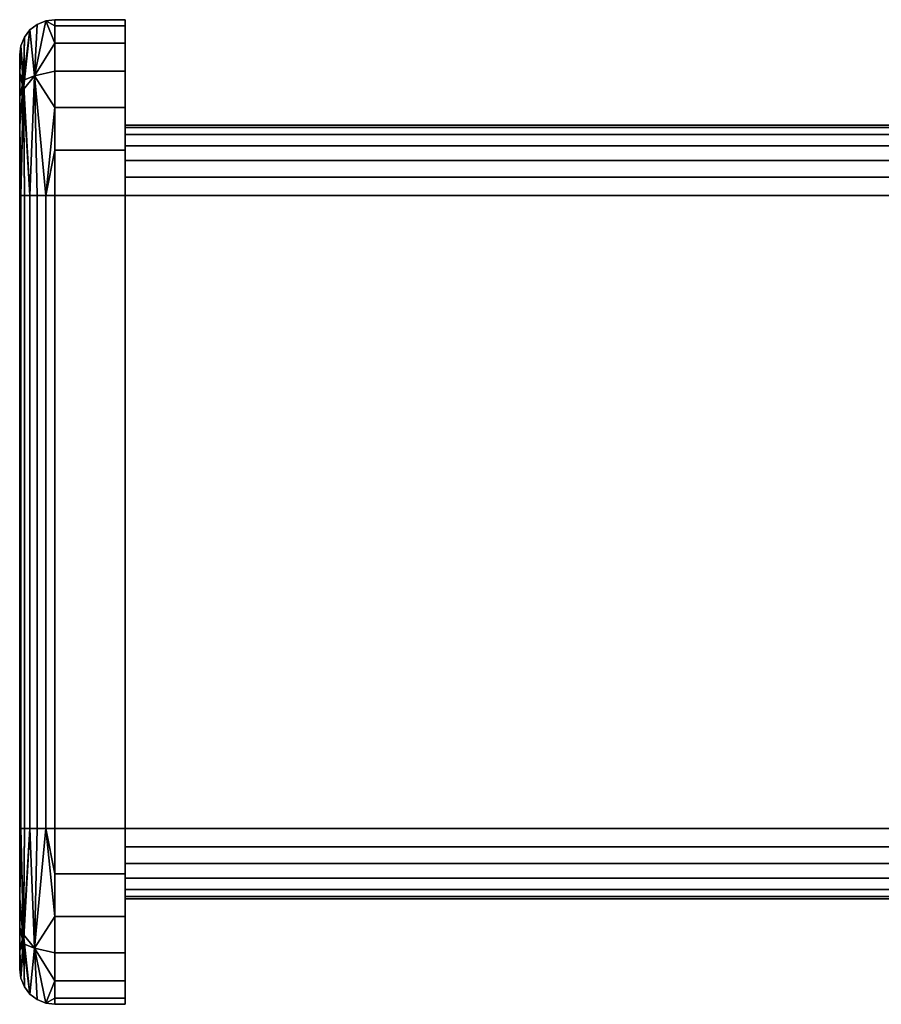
# Model space of a CAD drawing. Header units: millimetres. Extents: x -49 to 49, y -84 to 0.
# Tile 1 of 5: x -49 to -24.5, y -84 to -56. Entities that reach past the tile are written whole.
import ezdxf

# ---------------------------------------------------------------- set-up
doc = ezdxf.new("R2010")
doc.units = ezdxf.units.MM
doc.layers.add('P-SANR-FIXT', color=6, linetype='Continuous', lineweight=30)

# ---------------------------------------------------------------- blocks, each defined once
blk = doc.blocks.new('FamilyGeomCombination_5310-_3D_')
at = {"layer": 'P-SANR-FIXT'}
mesh = blk.add_polyface(dxfattribs=at)
corners = [(-46, -81, 591), (-46, -81, 596), (-46, -80.932, 596.518), (-46, -80.732, 597), (-46, -80.414, 597.414), (-46, -80, 597.732), (-46, -79.518, 597.932), (-46, -79, 598), (-46, -61, 598), (-46, -60.482, 597.932), (-46, -60, 597.732), (-46, -59.586, 597.414), (-46, -59.268, 597), (-46, -59.068, 596.518), (-46, -59, 596), (-46, -59, 591), (-46, -59.068, 590.482), (-46, -59.268, 590), (-46, -59.586, 589.586), (-46, -60, 589.268), (-46, -60.482, 589.068), (-46, -61, 589), (-46, -79, 589), (-46, -79.518, 589.068), (-46, -80, 589.268), (-46, -80.414, 589.586), (-46, -80.732, 590), (-46, -80.932, 590.482)]
mesh.append_faces([[corners[k] for k in face] for face in [(5, 3, 4)]], dxfattribs={"vtx0": -1})
mesh.append_faces([[corners[k] for k in face] for face in [(7, 3, 5, 6), (15, 8, 14)]], dxfattribs={"vtx0": -1, "vtx1": -1})
mesh.append_faces([[corners[k] for k in face] for face in [(8, 15, 21, 7)]], dxfattribs={"vtx0": -1, "vtx1": -1, "vtx2": -1})
mesh.append_faces([[corners[k] for k in face] for face in [(7, 0, 1)]], dxfattribs={"vtx0": -1, "vtx2": -1})
mesh.append_faces([[corners[k] for k in face] for face in [(7, 21, 22, 0)]], dxfattribs={"vtx0": -1, "vtx2": -1, "vtx3": -1})
mesh.append_faces([[corners[k] for k in face] for face in [(19, 20, 17, 18)]], dxfattribs={"vtx1": -1})
mesh.append_faces([[corners[k] for k in face] for face in [(20, 21, 15, 17)]], dxfattribs={"vtx1": -1, "vtx2": -1, "vtx3": -1})
mesh.append_faces([[corners[k] for k in face] for face in [(24, 25, 26), (15, 16, 17), (8, 9, 10)]], dxfattribs={"vtx2": -1})
mesh.append_faces([[corners[k] for k in face] for face in [(22, 23, 24, 26), (26, 27, 0, 22), (1, 2, 3, 7), (12, 13, 14, 8), (10, 11, 12, 8)]], dxfattribs={"vtx2": -1, "vtx3": -1})
mesh = blk.add_polyface(dxfattribs=at)
corners = [(-46, -61, 589), (-46, -60.482, 589.068), (-46, -60, 589.268), (-46, -59.586, 589.586), (-46, -59.268, 590), (-46, -59.068, 590.482), (-46, -59, 591), (-18, -59, 591), (-18, -59.068, 590.482), (-18, -59.268, 590), (-18, -59.586, 589.586), (-18, -60, 589.268), (-18, -60.482, 589.068), (-18, -61, 589)]
mesh.append_faces([[corners[k] for k in face] for face in [(1, 12, 13, 0)]], dxfattribs={"vtx0": -1})
mesh.append_faces([[corners[k] for k in face] for face in [(7, 8, 5, 6)]], dxfattribs={"vtx1": -1})
mesh.append_faces([[corners[k] for k in face] for face in [(8, 9, 4, 5), (3, 4, 9, 10), (1, 2, 11, 12), (10, 11, 2, 3)]], dxfattribs={"vtx1": -1, "vtx3": -1})
mesh = blk.add_polyface(dxfattribs=at)
corners = [(-46, -59, 596), (-18, -59, 596), (-18, -59, 591), (-46, -59, 591)]
mesh.append_faces([[corners[k] for k in face] for face in [(0, 1, 2, 3)]])
mesh = blk.add_polyface(dxfattribs=at)
corners = [(-46, -59, 596), (-46, -59.068, 596.518), (-46, -59.268, 597), (-46, -59.586, 597.414), (-46, -60, 597.732), (-46, -60.482, 597.932), (-46, -61, 598), (-18, -61, 598), (-18, -60.482, 597.932), (-18, -60, 597.732), (-18, -59.586, 597.414), (-18, -59.268, 597), (-18, -59.068, 596.518), (-18, -59, 596)]
mesh.append_faces([[corners[k] for k in face] for face in [(7, 8, 5, 6), (0, 1, 12, 13)]], dxfattribs={"vtx1": -1})
mesh.append_faces([[corners[k] for k in face] for face in [(8, 9, 4, 5), (3, 4, 9, 10), (10, 11, 2, 3), (11, 12, 1, 2)]], dxfattribs={"vtx1": -1, "vtx3": -1})
mesh = blk.add_polyface(dxfattribs=at)
corners = [(-46, -61, 589), (-18, -61, 589), (-18, -79, 589), (-46, -79, 589)]
mesh.append_faces([[corners[k] for k in face] for face in [(0, 1, 2, 3)]])
mesh = blk.add_polyface(dxfattribs=at)
corners = [(-46, -79, 598), (-18, -79, 598), (-18, -61, 598), (-46, -61, 598)]
mesh.append_faces([[corners[k] for k in face] for face in [(0, 1, 2, 3)]])
mesh = blk.add_polyface(dxfattribs=at)
corners = [(-46, -81, 591), (-46, -80.932, 590.482), (-46, -80.732, 590), (-46, -80.414, 589.586), (-46, -80, 589.268), (-46, -79.518, 589.068), (-46, -79, 589), (-18, -79, 589), (-18, -79.518, 589.068), (-18, -80, 589.268), (-18, -80.414, 589.586), (-18, -80.732, 590), (-18, -80.932, 590.482), (-18, -81, 591)]
mesh.append_faces([[corners[k] for k in face] for face in [(7, 8, 5, 6), (0, 1, 12, 13)]], dxfattribs={"vtx1": -1})
mesh.append_faces([[corners[k] for k in face] for face in [(8, 9, 4, 5), (3, 4, 9, 10), (10, 11, 2, 3), (11, 12, 1, 2)]], dxfattribs={"vtx1": -1, "vtx3": -1})
mesh = blk.add_polyface(dxfattribs=at)
corners = [(-46, -79, 598), (-46, -79.518, 597.932), (-46, -80, 597.732), (-46, -80.414, 597.414), (-46, -80.732, 597), (-46, -80.932, 596.518), (-46, -81, 596), (-18, -81, 596), (-18, -80.932, 596.518), (-18, -80.732, 597), (-18, -80.414, 597.414), (-18, -80, 597.732), (-18, -79.518, 597.932), (-18, -79, 598)]
mesh.append_faces([[corners[k] for k in face] for face in [(7, 8, 5, 6), (0, 1, 12, 13)]], dxfattribs={"vtx1": -1})
mesh.append_faces([[corners[k] for k in face] for face in [(8, 9, 4, 5), (3, 4, 9, 10), (10, 11, 2, 3), (11, 12, 1, 2)]], dxfattribs={"vtx1": -1, "vtx3": -1})
mesh = blk.add_polyface(dxfattribs=at)
corners = [(-46, -81, 591), (-18, -81, 591), (-18, -81, 596), (-46, -81, 596)]
mesh.append_faces([[corners[k] for k in face] for face in [(0, 1, 2, 3)]])
blk = doc.blocks.new('FamilyGeomCombination_15404-_3D_')
at = {"layer": 'P-SANR-FIXT'}
mesh = blk.add_polyface(dxfattribs=at)
corners = [(-48, -61, 586), (-48.259, -61, 586.034), (-48.5, -61, 586.134), (-48.707, -61, 586.293), (-48.866, -61, 586.5), (-48.966, -61, 586.741), (-49, -61, 587), (-49, -59.965, 587.136), (-49, -59, 587.536), (-49, -58.172, 588.172), (-49, -57.536, 589), (-49, -57.136, 589.965), (-49, -57, 591), (-48.966, -56.741, 591), (-48.866, -56.5, 591), (-48.707, -56.293, 591), (-48.5, -56.134, 591), (-48.259, -56.034, 591), (-48, -56, 591), (-48, -56.17, 589.706), (-48, -56.67, 588.5), (-48, -57.464, 587.464), (-48, -58.5, 586.67), (-48, -59.706, 586.17), (-48.583, -57.597, 587.597), (-48.89, -57.719, 587.984)]
mesh.append_faces([[corners[k] for k in face] for face in [(13, 11, 12)]], dxfattribs={"vtx0": -1})
mesh.append_faces([[corners[k] for k in face] for face in [(3, 24, 2), (23, 1, 22), (14, 25, 13), (21, 24, 20)]], dxfattribs={"vtx0": -1, "vtx1": -1})
mesh.append_faces([[corners[k] for k in face] for face in [(1, 24, 22), (25, 24, 3), (25, 5, 8), (24, 17, 20), (25, 10, 13), (24, 25, 15)]], dxfattribs={"vtx0": -1, "vtx1": -1, "vtx2": -1})
mesh.append_faces([[corners[k] for k in face] for face in [(25, 4, 5), (25, 8, 9), (5, 7, 8), (24, 15, 16), (24, 16, 17), (13, 10, 11), (24, 1, 2)]], dxfattribs={"vtx0": -1, "vtx2": -1})
mesh.append_faces([[corners[k] for k in face] for face in [(0, 1, 23), (6, 7, 5), (18, 19, 17)]], dxfattribs={"vtx1": -1})
mesh.append_faces([[corners[k] for k in face] for face in [(3, 4, 25), (21, 22, 24), (19, 20, 17), (14, 15, 25), (9, 10, 25)]], dxfattribs={"vtx1": -1, "vtx2": -1})
mesh = blk.add_polyface(dxfattribs=at)
corners = [(-48, -56, 591), (-48.259, -56.034, 591), (-48.5, -56.134, 591), (-48.707, -56.293, 591), (-48.866, -56.5, 591), (-48.966, -56.741, 591), (-49, -57, 591), (-49, -57, 596), (-48.966, -56.741, 596), (-48.866, -56.5, 596), (-48.707, -56.293, 596), (-48.5, -56.134, 596), (-48.259, -56.034, 596), (-48, -56, 596)]
mesh.append_faces([[corners[k] for k in face] for face in [(0, 1, 12, 13), (7, 8, 5, 6)]], dxfattribs={"vtx1": -1})
mesh.append_faces([[corners[k] for k in face] for face in [(1, 2, 11, 12), (10, 11, 2, 3), (3, 4, 9, 10), (4, 5, 8, 9)]], dxfattribs={"vtx1": -1, "vtx3": -1})
mesh = blk.add_polyface(dxfattribs=at)
corners = [(-48, -56, 596), (-48.259, -56.034, 596), (-48.5, -56.134, 596), (-48.707, -56.293, 596), (-48.866, -56.5, 596), (-48.966, -56.741, 596), (-49, -57, 596), (-49, -57.136, 597.035), (-49, -57.536, 598), (-49, -58.172, 598.828), (-49, -59, 599.464), (-49, -59.965, 599.864), (-49, -61, 600), (-48.966, -61, 600.259), (-48.866, -61, 600.5), (-48.707, -61, 600.707), (-48.5, -61, 600.866), (-48.259, -61, 600.966), (-48, -61, 601), (-48, -59.706, 600.83), (-48, -58.5, 600.33), (-48, -57.464, 599.536), (-48, -56.67, 598.5), (-48, -56.17, 597.294), (-48.583, -57.597, 599.403), (-48.89, -57.984, 599.28)]
mesh.append_faces([[corners[k] for k in face] for face in [(13, 11, 12)]], dxfattribs={"vtx0": -1})
mesh.append_faces([[corners[k] for k in face] for face in [(3, 24, 2), (23, 1, 22), (14, 25, 13), (21, 24, 20)]], dxfattribs={"vtx0": -1, "vtx1": -1})
mesh.append_faces([[corners[k] for k in face] for face in [(1, 24, 22), (25, 24, 3), (25, 5, 8), (24, 17, 20), (25, 10, 13), (24, 25, 15)]], dxfattribs={"vtx0": -1, "vtx1": -1, "vtx2": -1})
mesh.append_faces([[corners[k] for k in face] for face in [(25, 4, 5), (25, 8, 9), (5, 7, 8), (24, 15, 16), (24, 16, 17), (13, 10, 11), (24, 1, 2)]], dxfattribs={"vtx0": -1, "vtx2": -1})
mesh.append_faces([[corners[k] for k in face] for face in [(0, 1, 23), (6, 7, 5), (18, 19, 17)]], dxfattribs={"vtx1": -1})
mesh.append_faces([[corners[k] for k in face] for face in [(3, 4, 25), (21, 22, 24), (19, 20, 17), (14, 15, 25), (9, 10, 25)]], dxfattribs={"vtx1": -1, "vtx2": -1})
mesh = blk.add_polyface(dxfattribs=at)
corners = [(-46, -56, 591), (-46, -56.17, 589.706), (-46, -56.67, 588.5), (-46, -57.464, 587.464), (-46, -58.5, 586.67), (-46, -59.706, 586.17), (-46, -61, 586), (-48, -61, 586), (-48, -59.706, 586.17), (-48, -58.5, 586.67), (-48, -57.464, 587.464), (-48, -56.67, 588.5), (-48, -56.17, 589.706), (-48, -56, 591)]
mesh.append_faces([[corners[k] for k in face] for face in [(0, 1, 12, 13), (7, 8, 5, 6)]], dxfattribs={"vtx1": -1})
mesh.append_faces([[corners[k] for k in face] for face in [(1, 2, 11, 12), (10, 11, 2, 3), (3, 4, 9, 10), (4, 5, 8, 9)]], dxfattribs={"vtx1": -1, "vtx3": -1})
mesh = blk.add_polyface(dxfattribs=at)
corners = [(-46, -56, 591), (-48, -56, 591), (-48, -56, 596), (-46, -56, 596)]
mesh.append_faces([[corners[k] for k in face] for face in [(0, 1, 2, 3)]])
mesh = blk.add_polyface(dxfattribs=at)
corners = [(-46, -61, 601), (-46, -59.706, 600.83), (-46, -58.5, 600.33), (-46, -57.464, 599.536), (-46, -56.67, 598.5), (-46, -56.17, 597.294), (-46, -56, 596), (-48, -56, 596), (-48, -56.17, 597.294), (-48, -56.67, 598.5), (-48, -57.464, 599.536), (-48, -58.5, 600.33), (-48, -59.706, 600.83), (-48, -61, 601)]
mesh.append_faces([[corners[k] for k in face] for face in [(0, 1, 12, 13), (7, 8, 5, 6)]], dxfattribs={"vtx1": -1})
mesh.append_faces([[corners[k] for k in face] for face in [(1, 2, 11, 12), (10, 11, 2, 3), (3, 4, 9, 10), (4, 5, 8, 9)]], dxfattribs={"vtx1": -1, "vtx3": -1})
mesh = blk.add_polyface(dxfattribs=at)
corners = [(-46, -61, 601), (-46, -79, 601), (-46, -80.294, 600.83), (-46, -81.5, 600.33), (-46, -82.536, 599.536), (-46, -83.33, 598.5), (-46, -83.83, 597.294), (-46, -84, 596), (-46, -84, 591), (-46, -83.83, 589.706), (-46, -83.33, 588.5), (-46, -82.536, 587.464), (-46, -81.5, 586.67), (-46, -80.294, 586.17), (-46, -79, 586), (-46, -61, 586), (-46, -59.706, 586.17), (-46, -58.5, 586.67), (-46, -57.464, 587.464), (-46, -56.67, 588.5), (-46, -56.17, 589.706), (-46, -56, 591), (-46, -56, 596), (-46, -56.17, 597.294), (-46, -56.67, 598.5), (-46, -57.464, 599.536), (-46, -58.5, 600.33), (-46, -59.706, 600.83)]
mesh.append_faces([[corners[k] for k in face] for face in [(0, 22, 27)]], dxfattribs={"vtx0": -1, "vtx1": -1})
mesh.append_faces([[corners[k] for k in face] for face in [(15, 21, 22, 0), (3, 6, 7, 1)]], dxfattribs={"vtx0": -1, "vtx2": -1, "vtx3": -1})
mesh.append_faces([[corners[k] for k in face] for face in [(11, 12, 10), (26, 27, 24, 25)]], dxfattribs={"vtx1": -1})
mesh.append_faces([[corners[k] for k in face] for face in [(7, 8, 14, 1)]], dxfattribs={"vtx1": -1, "vtx2": -1, "vtx3": -1})
mesh.append_faces([[corners[k] for k in face] for face in [(14, 15, 0, 1)]], dxfattribs={"vtx1": -1, "vtx3": -1})
mesh.append_faces([[corners[k] for k in face] for face in [(17, 18, 19), (4, 5, 6, 3), (1, 2, 3)]], dxfattribs={"vtx2": -1})
mesh.append_faces([[corners[k] for k in face] for face in [(15, 16, 17, 19), (19, 20, 21, 15), (12, 13, 14, 10), (8, 9, 10, 14), (22, 23, 24, 27)]], dxfattribs={"vtx2": -1, "vtx3": -1})
mesh = blk.add_polyface(dxfattribs=at)
corners = [(-49, -83, 596), (-49, -82.864, 597.035), (-49, -82.464, 598), (-49, -81.828, 598.828), (-49, -81, 599.464), (-49, -80.035, 599.864), (-49, -79, 600), (-49, -61, 600), (-49, -59.965, 599.864), (-49, -59, 599.464), (-49, -58.172, 598.828), (-49, -57.536, 598), (-49, -57.136, 597.035), (-49, -57, 596), (-49, -57, 591), (-49, -57.136, 589.965), (-49, -57.536, 589), (-49, -58.172, 588.172), (-49, -59, 587.536), (-49, -59.965, 587.136), (-49, -61, 587), (-49, -79, 587), (-49, -80.035, 587.136), (-49, -81, 587.536), (-49, -81.828, 588.172), (-49, -82.464, 589), (-49, -82.864, 589.965), (-49, -83, 591)]
mesh.append_faces([[corners[k] for k in face] for face in [(22, 27, 21)]], dxfattribs={"vtx0": -1, "vtx1": -1})
mesh.append_faces([[corners[k] for k in face] for face in [(13, 7, 8, 12), (14, 17, 18)]], dxfattribs={"vtx0": -1, "vtx2": -1})
mesh.append_faces([[corners[k] for k in face] for face in [(20, 6, 7, 13), (6, 20, 21, 27)]], dxfattribs={"vtx0": -1, "vtx2": -1, "vtx3": -1})
mesh.append_faces([[corners[k] for k in face] for face in [(14, 18, 19, 20)]], dxfattribs={"vtx0": -1, "vtx3": -1})
mesh.append_faces([[corners[k] for k in face] for face in [(24, 25, 22, 23)]], dxfattribs={"vtx1": -1})
mesh.append_faces([[corners[k] for k in face] for face in [(0, 1, 6, 27), (13, 14, 20)]], dxfattribs={"vtx1": -1, "vtx2": -1})
mesh.append_faces([[corners[k] for k in face] for face in [(10, 11, 12), (4, 5, 6, 3)]], dxfattribs={"vtx2": -1})
mesh.append_faces([[corners[k] for k in face] for face in [(8, 9, 10, 12), (1, 2, 3, 6), (25, 26, 27, 22)]], dxfattribs={"vtx2": -1, "vtx3": -1})
mesh.append_faces([[corners[k] for k in face] for face in [(14, 15, 16, 17)]], dxfattribs={"vtx3": -1})
mesh = blk.add_polyface(dxfattribs=at)
corners = [(-48, -79, 586), (-48.259, -79, 586.034), (-48.5, -79, 586.134), (-48.707, -79, 586.293), (-48.866, -79, 586.5), (-48.966, -79, 586.741), (-49, -79, 587), (-49, -61, 587), (-48.966, -61, 586.741), (-48.866, -61, 586.5), (-48.707, -61, 586.293), (-48.5, -61, 586.134), (-48.259, -61, 586.034), (-48, -61, 586)]
mesh.append_faces([[corners[k] for k in face] for face in [(0, 1, 12, 13), (7, 8, 5, 6)]], dxfattribs={"vtx1": -1})
mesh.append_faces([[corners[k] for k in face] for face in [(1, 2, 11, 12), (10, 11, 2, 3), (3, 4, 9, 10), (4, 5, 8, 9)]], dxfattribs={"vtx1": -1, "vtx3": -1})
mesh = blk.add_polyface(dxfattribs=at)
corners = [(-49, -79, 600), (-48.966, -79, 600.259), (-48.866, -79, 600.5), (-48.707, -79, 600.707), (-48.5, -79, 600.866), (-48.259, -79, 600.966), (-48, -79, 601), (-48, -61, 601), (-48.259, -61, 600.966), (-48.5, -61, 600.866), (-48.707, -61, 600.707), (-48.866, -61, 600.5), (-48.966, -61, 600.259), (-49, -61, 600)]
mesh.append_faces([[corners[k] for k in face] for face in [(7, 8, 5, 6), (0, 1, 12, 13)]], dxfattribs={"vtx1": -1})
mesh.append_faces([[corners[k] for k in face] for face in [(8, 9, 4, 5), (3, 4, 9, 10), (10, 11, 2, 3), (11, 12, 1, 2)]], dxfattribs={"vtx1": -1, "vtx3": -1})
mesh = blk.add_polyface(dxfattribs=at)
corners = [(-46, -61, 601), (-48, -61, 601), (-48, -79, 601), (-46, -79, 601)]
mesh.append_faces([[corners[k] for k in face] for face in [(0, 1, 2, 3)]])
mesh = blk.add_polyface(dxfattribs=at)
corners = [(-46, -79, 586), (-48, -79, 586), (-48, -61, 586), (-46, -61, 586)]
mesh.append_faces([[corners[k] for k in face] for face in [(0, 1, 2, 3)]])
mesh = blk.add_polyface(dxfattribs=at)
corners = [(-49, -83, 596), (-48.966, -83.259, 596), (-48.866, -83.5, 596), (-48.707, -83.707, 596), (-48.5, -83.866, 596), (-48.259, -83.966, 596), (-48, -84, 596), (-48, -83.83, 597.294), (-48, -83.33, 598.5), (-48, -82.536, 599.536), (-48, -81.5, 600.33), (-48, -80.294, 600.83), (-48, -79, 601), (-48.259, -79, 600.966), (-48.5, -79, 600.866), (-48.707, -79, 600.707), (-48.866, -79, 600.5), (-48.966, -79, 600.259), (-49, -79, 600), (-49, -80.035, 599.864), (-49, -81, 599.464), (-49, -81.828, 598.828), (-49, -82.464, 598), (-49, -82.864, 597.035), (-48.583, -82.403, 599.403), (-48.89, -82.281, 599.016)]
mesh.append_faces([[corners[k] for k in face] for face in [(1, 23, 0)]], dxfattribs={"vtx0": -1})
mesh.append_faces([[corners[k] for k in face] for face in [(15, 24, 14), (11, 13, 10), (2, 25, 1), (9, 24, 8)]], dxfattribs={"vtx0": -1, "vtx1": -1})
mesh.append_faces([[corners[k] for k in face] for face in [(13, 24, 10), (25, 24, 15), (25, 17, 20), (24, 5, 8), (25, 22, 1), (24, 25, 3)]], dxfattribs={"vtx0": -1, "vtx1": -1, "vtx2": -1})
mesh.append_faces([[corners[k] for k in face] for face in [(25, 16, 17), (25, 20, 21), (17, 19, 20), (24, 3, 4), (24, 4, 5), (1, 22, 23), (24, 13, 14)]], dxfattribs={"vtx0": -1, "vtx2": -1})
mesh.append_faces([[corners[k] for k in face] for face in [(12, 13, 11), (18, 19, 17), (6, 7, 5)]], dxfattribs={"vtx1": -1})
mesh.append_faces([[corners[k] for k in face] for face in [(15, 16, 25), (9, 10, 24), (7, 8, 5), (2, 3, 25), (21, 22, 25)]], dxfattribs={"vtx1": -1, "vtx2": -1})
mesh = blk.add_polyface(dxfattribs=at)
corners = [(-48, -84, 591), (-48.259, -83.966, 591), (-48.5, -83.866, 591), (-48.707, -83.707, 591), (-48.866, -83.5, 591), (-48.966, -83.259, 591), (-49, -83, 591), (-49, -82.864, 589.965), (-49, -82.464, 589), (-49, -81.828, 588.172), (-49, -81, 587.536), (-49, -80.035, 587.136), (-49, -79, 587), (-48.966, -79, 586.741), (-48.866, -79, 586.5), (-48.707, -79, 586.293), (-48.5, -79, 586.134), (-48.259, -79, 586.034), (-48, -79, 586), (-48, -80.294, 586.17), (-48, -81.5, 586.67), (-48, -82.536, 587.464), (-48, -83.33, 588.5), (-48, -83.83, 589.706), (-48.583, -82.403, 587.597), (-48.89, -82.016, 587.719)]
mesh.append_faces([[corners[k] for k in face] for face in [(13, 11, 12)]], dxfattribs={"vtx0": -1})
mesh.append_faces([[corners[k] for k in face] for face in [(3, 24, 2), (23, 1, 22), (14, 25, 13), (21, 24, 20)]], dxfattribs={"vtx0": -1, "vtx1": -1})
mesh.append_faces([[corners[k] for k in face] for face in [(1, 24, 22), (25, 24, 3), (25, 5, 8), (24, 17, 20), (25, 10, 13), (24, 25, 15)]], dxfattribs={"vtx0": -1, "vtx1": -1, "vtx2": -1})
mesh.append_faces([[corners[k] for k in face] for face in [(25, 4, 5), (25, 8, 9), (5, 7, 8), (24, 15, 16), (24, 16, 17), (13, 10, 11), (24, 1, 2)]], dxfattribs={"vtx0": -1, "vtx2": -1})
mesh.append_faces([[corners[k] for k in face] for face in [(0, 1, 23), (6, 7, 5), (18, 19, 17)]], dxfattribs={"vtx1": -1})
mesh.append_faces([[corners[k] for k in face] for face in [(3, 4, 25), (21, 22, 24), (19, 20, 17), (14, 15, 25), (9, 10, 25)]], dxfattribs={"vtx1": -1, "vtx2": -1})
mesh = blk.add_polyface(dxfattribs=at)
corners = [(-46, -84, 596), (-46, -83.83, 597.294), (-46, -83.33, 598.5), (-46, -82.536, 599.536), (-46, -81.5, 600.33), (-46, -80.294, 600.83), (-46, -79, 601), (-48, -79, 601), (-48, -80.294, 600.83), (-48, -81.5, 600.33), (-48, -82.536, 599.536), (-48, -83.33, 598.5), (-48, -83.83, 597.294), (-48, -84, 596)]
mesh.append_faces([[corners[k] for k in face] for face in [(0, 1, 12, 13), (7, 8, 5, 6)]], dxfattribs={"vtx1": -1})
mesh.append_faces([[corners[k] for k in face] for face in [(1, 2, 11, 12), (10, 11, 2, 3), (3, 4, 9, 10), (4, 5, 8, 9)]], dxfattribs={"vtx1": -1, "vtx3": -1})
mesh = blk.add_polyface(dxfattribs=at)
corners = [(-46, -79, 586), (-46, -80.294, 586.17), (-46, -81.5, 586.67), (-46, -82.536, 587.464), (-46, -83.33, 588.5), (-46, -83.83, 589.706), (-46, -84, 591), (-48, -84, 591), (-48, -83.83, 589.706), (-48, -83.33, 588.5), (-48, -82.536, 587.464), (-48, -81.5, 586.67), (-48, -80.294, 586.17), (-48, -79, 586)]
mesh.append_faces([[corners[k] for k in face] for face in [(0, 1, 12, 13), (7, 8, 5, 6)]], dxfattribs={"vtx1": -1})
mesh.append_faces([[corners[k] for k in face] for face in [(1, 2, 11, 12), (10, 11, 2, 3), (3, 4, 9, 10), (4, 5, 8, 9)]], dxfattribs={"vtx1": -1, "vtx3": -1})
mesh = blk.add_polyface(dxfattribs=at)
corners = [(-48, -84, 596), (-48.259, -83.966, 596), (-48.5, -83.866, 596), (-48.707, -83.707, 596), (-48.866, -83.5, 596), (-48.966, -83.259, 596), (-49, -83, 596), (-49, -83, 591), (-48.966, -83.259, 591), (-48.866, -83.5, 591), (-48.707, -83.707, 591), (-48.5, -83.866, 591), (-48.259, -83.966, 591), (-48, -84, 591)]
mesh.append_faces([[corners[k] for k in face] for face in [(0, 1, 12, 13), (7, 8, 5, 6)]], dxfattribs={"vtx1": -1})
mesh.append_faces([[corners[k] for k in face] for face in [(1, 2, 11, 12), (10, 11, 2, 3), (3, 4, 9, 10), (4, 5, 8, 9)]], dxfattribs={"vtx1": -1, "vtx3": -1})
mesh = blk.add_polyface(dxfattribs=at)
corners = [(-46, -84, 596), (-48, -84, 596), (-48, -84, 591), (-46, -84, 591)]
mesh.append_faces([[corners[k] for k in face] for face in [(0, 1, 2, 3)]])

msp = doc.modelspace()

# ---------------------------------------------------------------- block references
at = {"color": 9, "lineweight": 30}
msp.add_blockref('FamilyGeomCombination_5310-_3D_', (0, 0), dxfattribs=at)
at = {"layer": 'P-SANR-FIXT'}
msp.add_blockref('FamilyGeomCombination_15404-_3D_', (0, 0), dxfattribs=at)

doc.saveas('drawing.dxf')
